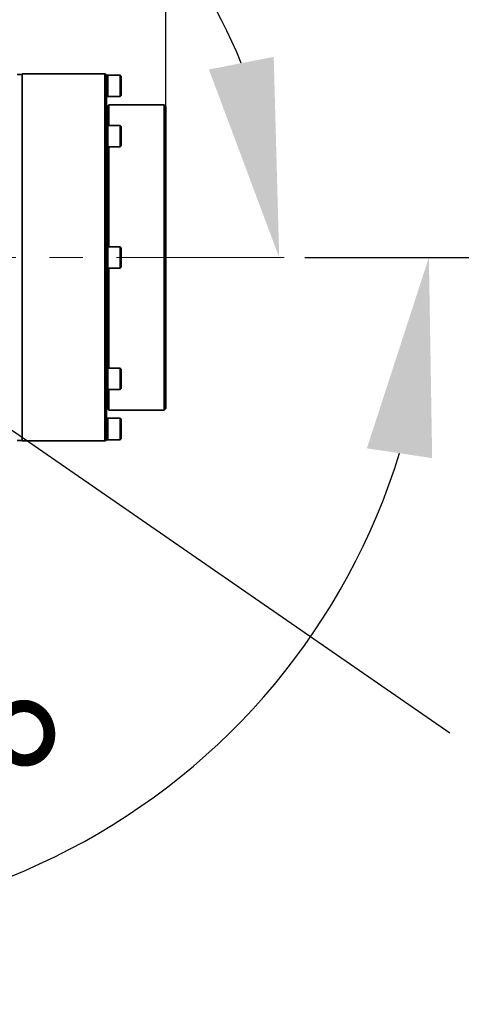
# Model space of a CAD drawing. Header units: millimetres. Extents: x -10540 to 6039, y -7467 to 6433.
# Tile 139 of 179: x -2819 to -2551, y 2210 to 2807. Entities that reach past the tile are written whole.
import ezdxf

# ---------------------------------------------------------------- set-up
doc = ezdxf.new("R2010")
doc.units = ezdxf.units.MM
doc.header["$LTSCALE"] = 8
doc.header["$PDSIZE"] = -1
doc.linetypes.add('CENTERX2', pattern=[20.32, 12.7, -2.54, 2.54, -2.54])
doc.layers.get('Defpoints').update_dxf_attribs({"true_color": 0x5e5e5e})
doc.layers.add('2细线层', color=4, linetype='Continuous', lineweight=13)
doc.layers.add('7标注层', color=4, linetype='Continuous', lineweight=13)
doc.layers.add('细实线层', color=7, linetype='Continuous')
doc.dimstyles.new('ISO-25', dxfattribs={"dimscale": 20, "dimtxt": 5, "dimasz": 6, "dimexe": 6, "dimexo": 0.625, "dimtad": 1, "dimtoh": 1, "dimdec": 0, "dimtxsty": 'Standard', "dimcen": 2.5, "dimclrd": 1, "dimclre": 1, "dimclrt": 4, "dimadec": 1, "dimazin": 2, "dimtfac": 1, "dimtdec": 0, "dimtmove": 0, "dimatfit": 0, "dimfxl": 1, "dimarcsym": 0})

# ---------------------------------------------------------------- blocks, each defined once
blk = doc.blocks.new('*D78')
at = {"layer": 'Defpoints', "color": 0, "linetype": 'ByBlock', "transparency": 16777216}
for p in [(-4976.16, 2662.54), (-2658.47, 2662.54), (-4574.67, 2472.48), (-4229.73, 2154.19), (-4257.59, 674.22)]:
    blk.add_point(p, dxfattribs=at)
at = {"layer": '细实线层', "color": 1, "linetype": 'ByBlock', "lineweight": -2, "transparency": 16777216}
blk.add_arc((-4608.18, 2662.54), 633.76, 290.86508, 349.13492, dxfattribs=at)
at = {"layer": '细实线层', "color": 1, "linetype": 'ByBlock', "transparency": 16777216}
for points in [[(-4005.7, 2544.97), (-3965.88, 2541.18), (-3974.43, 2662.54)], [(-4377.14, 2051.06), (-4387.78, 2089.62), (-4498.13, 2038.41)]]:
    blk.add_solid(points, dxfattribs=at)
at = {"layer": '细实线层', "color": 4, "linetype": 'ByBlock', "transparency": 16777216, "insert": (-4118.82, 2368.92), "char_height": 100, "attachment_point": 5, "rotation": 59.03622}
blk.add_mtext('80°', dxfattribs=at)
blk = doc.blocks.new('*D87')
at = {"layer": '2细线层', "color": 1, "linetype": 'ByBlock', "lineweight": -2, "transparency": 16777216}
for p, q in [((-4788.68, 4272.97), (-1386.54, 4272.97)), ((-1506.54, 792.54), (-1506.54, 4152.97)), ((-5173.81, 672.54), (-1386.54, 672.54))]:
    blk.add_line(p, q, dxfattribs=at)
at = {"layer": '2细线层', "color": 1, "linetype": 'ByBlock', "transparency": 16777216}
for points in [[(-1526.54, 4152.97), (-1486.54, 4152.97), (-1506.54, 4272.97)], [(-1526.54, 792.54), (-1486.54, 792.54), (-1506.54, 672.54)]]:
    blk.add_solid(points, dxfattribs=at)
at = {"layer": 'Defpoints', "color": 0, "linetype": 'ByBlock', "transparency": 16777216}
for p in [(-4801.18, 4272.97), (-1506.54, 4272.97), (-5186.31, 672.54)]:
    blk.add_point(p, dxfattribs=at)
at = {"layer": '2细线层', "color": 4, "linetype": 'ByBlock', "transparency": 16777216, "insert": (-1569.6, 2367.54), "char_height": 100, "attachment_point": 5, "rotation": 90}
blk.add_mtext('3600', dxfattribs=at)
blk = doc.blocks.new('*D94')
at = {"layer": '2细线层', "color": 1, "linetype": 'ByBlock', "lineweight": -2, "transparency": 16777216}
blk.add_arc((-2975.18, 2662.54), 313.74, 22.05032, 102.94968, dxfattribs=at)
at = {"layer": '2细线层', "color": 1, "linetype": 'ByBlock', "transparency": 16777216}
for points in [[(-3037.36, 2950.03), (-3053.61, 2986.58), (-3155.13, 2919.54)], [(-2664.75, 2784.15), (-2704.02, 2776.5), (-2661.44, 2662.54)]]:
    blk.add_solid(points, dxfattribs=at)
at = {"layer": 'Defpoints', "color": 0, "linetype": 'ByBlock', "transparency": 16777216}
for p in [(-3248.47, 3052.84), (-2740.8, 2871.11), (-4976.16, 2662.54), (-2975.18, 2662.54), (-2658.47, 2662.54)]:
    blk.add_point(p, dxfattribs=at)
at = {"layer": '2细线层', "color": 4, "linetype": 'ByBlock', "transparency": 16777216, "insert": (-2801.45, 2996.27), "char_height": 100, "attachment_point": 5, "rotation": 332.5}
blk.add_mtext('125°', dxfattribs=at)
blk = doc.blocks.new('*D95')
at = {"layer": '2细线层', "color": 1, "linetype": 'ByBlock', "lineweight": -2, "transparency": 16777216}
blk.add_line((-2645.97, 2662.54), (-2450.72, 2662.54), dxfattribs=at)
blk.add_arc((-2975.18, 2662.54), 404.46, 252.06222, 342.93778, dxfattribs=at)
at = {"layer": '2细线层', "color": 1, "linetype": 'ByBlock', "transparency": 16777216}
for points in [[(-2608.3, 2546.83), (-2568.74, 2540.9), (-2570.72, 2662.54)], [(-3108.66, 2259.84), (-3090.83, 2295.64), (-3207.17, 2331.23)]]:
    blk.add_solid(points, dxfattribs=at)
at = {"layer": 'Defpoints', "color": 0, "linetype": 'ByBlock', "transparency": 16777216}
for p in [(-4976.16, 2662.54), (-2975.18, 2662.54), (-2658.47, 2662.54), (-2673.04, 2393.66), (-3248.47, 2272.24)]:
    blk.add_point(p, dxfattribs=at)
at = {"layer": '2细线层', "color": 4, "linetype": 'ByBlock', "transparency": 16777216, "insert": (-2920.97, 2324.9), "char_height": 100, "attachment_point": 5, "rotation": 9.12074}
blk.add_mtext('125°', dxfattribs=at)
blk = doc.blocks.new('*D96')
at = {"layer": '2细线层', "color": 1, "linetype": 'ByBlock', "lineweight": -2, "transparency": 16777216}
for p, q in [((-2975.18, 2675.04), (-2975.18, 3353.12)), ((-2730.18, 2675.03), (-2730.18, 3353.12)), ((-3095.18, 3233.12), (-3215.18, 3233.12)), ((-2975.18, 3233.12), (-2730.18, 3233.12)), ((-2610.18, 3233.12), (-2206.68, 3233.12))]:
    blk.add_line(p, q, dxfattribs=at)
at = {"layer": '2细线层', "color": 1, "linetype": 'ByBlock', "transparency": 16777216}
for points in [[(-3095.18, 3253.12), (-3095.18, 3213.12), (-2975.18, 3233.12)], [(-2610.18, 3253.12), (-2610.18, 3213.12), (-2730.18, 3233.12)]]:
    blk.add_solid(points, dxfattribs=at)
at = {"layer": 'Defpoints', "color": 0, "linetype": 'ByBlock', "transparency": 16777216}
for p in [(-2975.18, 3233.12), (-2975.18, 2662.54), (-2730.18, 2662.53)]:
    blk.add_point(p, dxfattribs=at)
at = {"layer": '2细线层', "color": 4, "linetype": 'ByBlock', "transparency": 16777216, "insert": (-2320.87, 3295.62), "char_height": 100, "attachment_point": 5}
blk.add_mtext('245', dxfattribs=at)

msp = doc.modelspace()

# ---------------------------------------------------------------- linework, layer by layer
at = {"color": 7, "linetype": 'Continuous', "lineweight": 35}
for p, q in [((-2817.18, 2773.54), (-2820.18, 2773.54)), ((-2767.18, 2773.79), (-2817.18, 2773.79)), ((-2817.18, 2773.79), (-2817.18, 2551.29)), ((-2767.18, 2662.54), (-2767.18, 2773.79)), ((-2765.18, 2773.04), (-2766.18, 2773.04)), ((-2766.18, 2772.77), (-2766.18, 2773.04)), ((-2766.18, 2772.77), (-2766.18, 2741.79)), ((-2757.83, 2773.04), (-2765.18, 2773.04)), ((-2765.18, 2760.04), (-2765.18, 2773.04)), ((-2765.18, 2766.54), (-2765.18, 2773.04)), ((-2757.18, 2772.39), (-2757.83, 2773.04)), ((-2757.83, 2760.04), (-2757.83, 2773.04)), ((-2757.18, 2772.39), (-2757.18, 2760.69)), ((-2765.18, 2760.04), (-2765.18, 2766.54)), ((-2766.18, 2760.04), (-2765.18, 2760.04)), ((-2765.18, 2760.04), (-2757.83, 2760.04)), ((-2757.83, 2760.04), (-2757.18, 2760.69)), ((-2765.18, 2754.51), (-2764.68, 2754.99)), ((-2765.18, 2742.58), (-2765.18, 2754.51)), ((-2764.68, 2754.99), (-2764.68, 2742.58)), ((-2764.68, 2754.99), (-2731.18, 2754.99)), ((-2731.18, 2570.04), (-2731.18, 2754.99)), ((-2731.18, 2754.99), (-2730.18, 2754.02)), ((-2730.18, 2754.02), (-2730.18, 2571.04)), ((-2765.18, 2750.54), (-2766.18, 2750.54)), ((-2765.18, 2742.58), (-2766.18, 2742.58)), ((-2766.18, 2739.19), (-2766.18, 2741.79)), ((-2757.83, 2742.58), (-2765.18, 2742.58)), ((-2765.18, 2729.58), (-2765.18, 2742.58)), ((-2765.18, 2731.48), (-2765.18, 2742.58)), ((-2757.18, 2741.93), (-2757.83, 2742.58)), ((-2757.83, 2729.58), (-2757.83, 2742.58)), ((-2757.18, 2741.93), (-2757.18, 2730.23)), ((-2766.18, 2739.19), (-2766.18, 2664.38)), ((-2766.18, 2729.58), (-2765.18, 2729.58)), ((-2765.18, 2729.58), (-2765.18, 2731.48)), ((-2765.18, 2729.58), (-2757.83, 2729.58)), ((-2765.18, 2669.04), (-2765.18, 2729.58)), ((-2764.68, 2729.58), (-2764.68, 2669.04)), ((-2757.83, 2729.58), (-2757.18, 2730.23)), ((-2765.18, 2669.04), (-2766.18, 2669.04)), ((-2757.83, 2669.04), (-2765.18, 2669.04)), ((-2765.18, 2656.04), (-2765.18, 2669.04)), ((-2757.18, 2668.39), (-2757.83, 2669.04)), ((-2757.83, 2656.04), (-2757.83, 2669.04)), ((-2757.18, 2668.39), (-2757.18, 2656.69)), ((-2767.18, 2551.29), (-2767.18, 2662.54)), ((-2766.18, 2660.7), (-2766.18, 2664.38)), ((-2766.18, 2660.7), (-2766.18, 2585.89)), ((-2757.83, 2656.04), (-2757.18, 2656.69)), ((-2766.18, 2656.04), (-2765.18, 2656.04)), ((-2765.18, 2656.04), (-2757.83, 2656.04)), ((-2765.18, 2595.5), (-2765.18, 2656.04)), ((-2764.68, 2656.04), (-2764.68, 2595.5)), ((-2765.18, 2595.5), (-2766.18, 2595.5)), ((-2757.83, 2595.5), (-2765.18, 2595.5)), ((-2765.18, 2582.5), (-2765.18, 2595.5)), ((-2757.18, 2594.85), (-2757.83, 2595.5)), ((-2757.83, 2582.5), (-2757.83, 2595.5)), ((-2757.18, 2594.85), (-2757.18, 2583.15)), ((-2766.18, 2583.29), (-2766.18, 2585.89)), ((-2766.18, 2583.29), (-2766.18, 2552.3)), ((-2766.18, 2582.5), (-2765.18, 2582.5)), ((-2765.18, 2582.5), (-2757.83, 2582.5)), ((-2765.18, 2570.54), (-2765.18, 2582.5)), ((-2764.68, 2582.5), (-2764.68, 2570.04)), ((-2757.83, 2582.5), (-2757.18, 2583.15)), ((-2766.18, 2574.54), (-2765.18, 2574.54)), ((-2765.18, 2570.54), (-2764.68, 2570.04)), ((-2764.68, 2570.04), (-2731.18, 2570.04)), ((-2731.18, 2570.04), (-2730.18, 2571.04)), ((-2765.18, 2565.04), (-2766.18, 2565.04)), ((-2757.83, 2565.04), (-2765.18, 2565.04)), ((-2765.18, 2552.04), (-2765.18, 2565.04)), ((-2757.18, 2564.39), (-2757.83, 2565.04)), ((-2757.83, 2552.04), (-2757.83, 2565.04)), ((-2757.18, 2564.39), (-2757.18, 2552.69)), ((-2820.18, 2551.54), (-2817.18, 2551.54)), ((-2817.18, 2551.29), (-2767.18, 2551.29)), ((-2766.18, 2552.04), (-2766.18, 2552.29)), ((-2766.18, 2552.04), (-2765.18, 2552.04)), ((-2765.18, 2552.04), (-2757.83, 2552.04)), ((-2757.83, 2552.04), (-2757.18, 2552.69))]:
    msp.add_line(p, q, dxfattribs=at)
for centre, start, end in [((-2767.18, 2772.79), 0, 90), ((-2767.18, 2552.29), 270, 0)]:
    msp.add_arc(centre, 1, start, end, dxfattribs=at)
at = {"layer": '2细线层', "color": 4, "linetype": 'ByBlock'}
msp.add_arc((-4801.18, 1272.54), 3000.43, 10, 150, dxfattribs=at)
at = {"layer": '7标注层', "linetype": 'CENTERX2', "lineweight": 18}
msp.add_line((-2658.47, 2662.54), (-4976.16, 2662.54), dxfattribs=at)
at = {"layer": '细实线层', "color": 1}
msp.add_line((-2557.97, 2374.22), (-2975.18, 2662.54), dxfattribs=at)

# ---------------------------------------------------------------- dimensions: what is measured, and where the dimension line sits
at = {"layer": '2细线层', "color": 4, "linetype": 'ByBlock'}
dim = msp.add_linear_dim(base=(-1506.54, 4272.97), p1=(-5186.31, 672.54), p2=(-4801.18, 4272.97), angle=90, dimstyle='ISO-25', dxfattribs=at)
dim.commit()
dim.dimension.update_dxf_attribs({"geometry": '*D87', "text_midpoint": (-1506.54, 2367.54), "dimtype": 160})
dim = msp.add_linear_dim(base=(-2975.18, 3233.12), p1=(-2730.18, 2662.53), p2=(-2975.18, 2662.54), dimstyle='ISO-25', dxfattribs=at)
dim.commit()
dim.dimension.update_dxf_attribs({"geometry": '*D96', "text_midpoint": (-2320.87, 3233.12), "dimtype": 160})
dim = msp.add_angular_dim_2l(base=(-2740.8, 2871.11), line1=((-2658.47, 2662.54), (-4976.16, 2662.54)), line2=((-2975.18, 2662.54), (-3248.47, 3052.84)), dimstyle='ISO-25', dxfattribs=at)
dim.commit()
dim.dimension.update_dxf_attribs({"geometry": '*D94', "text_midpoint": (-2801.45, 2996.27)})
dim = msp.add_angular_dim_2l(base=(-2673.04, 2393.66), line1=((-2658.47, 2662.54), (-4976.16, 2662.54)), line2=((-2975.18, 2662.54), (-3248.47, 2272.24)), dimstyle='ISO-25', dxfattribs=at)
dim.commit()
dim.dimension.update_dxf_attribs({"geometry": '*D95', "text_midpoint": (-2911.06, 2263.19), "dimtype": 162})
at = {"layer": '细实线层', "color": 4, "linetype": 'ByBlock'}
dim = msp.add_angular_dim_2l(base=(-4229.73, 2154.19), line1=((-4574.67, 2472.48), (-4257.59, 674.22)), line2=((-2658.47, 2662.54), (-4976.16, 2662.54)), dimstyle='ISO-25', dxfattribs=at)
dim.commit()
dim.dimension.update_dxf_attribs({"geometry": '*D78', "text_midpoint": (-4064.74, 2336.47), "dimtype": 162})

doc.saveas('drawing.dxf')
